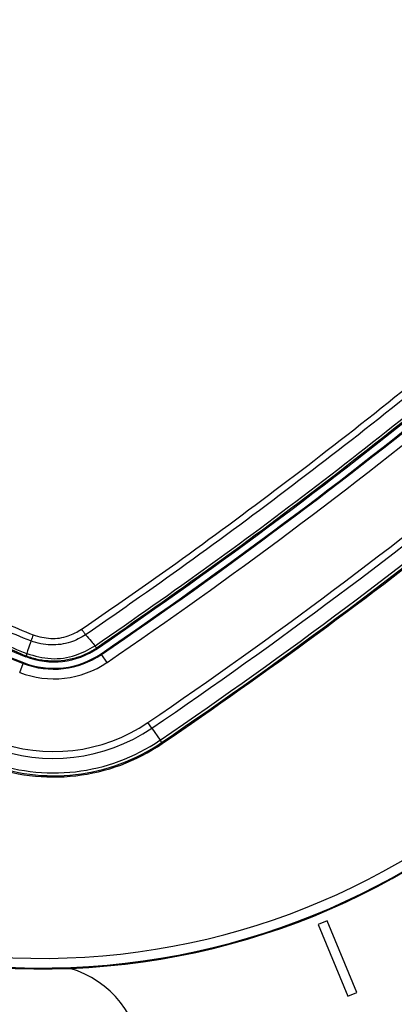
# Model space of a CAD drawing. Header units: millimetres. Extents: x 1508 to 17407, y 899 to 16320.
# Tile 25 of 60: x 3561 to 3639, y 10047 to 10250. Entities that reach past the tile are written whole.
import ezdxf

# ---------------------------------------------------------------- set-up
doc = ezdxf.new("R2010")
doc.units = ezdxf.units.MM
doc.header["$LTSCALE"] = 2
doc.layers.add('COMPONENT_GEOMETRY', color=7, linetype='Continuous')
doc.styles.add('SLDTEXTSTYLE0', font='TXT', dxfattribs={"width": 0.75})
doc.dimstyles.new('SLDDIMSTYLE0', dxfattribs={"dimtxt": 100, "dimasz": 6.604, "dimexe": 0, "dimexo": 0.0625, "dimgap": 25, "dimtad": 0, "dimtih": 1, "dimtoh": 1, "dimdec": 1, "dimrnd": 1e-09, "dimzin": 12, "dimdsep": 46, "dimtxsty": 'SLDTEXTSTYLE0', "dimsah": 1, "dimcen": 0.09, "dimadec": 0, "dimazin": 3, "dimtfac": 1, "dimtdec": 1, "dimtofl": 0, "dimtmove": 0, "dimatfit": 3, "dimfxl": 1, "dimfrac": 2, "dimtolj": 1, "dimtzin": 12, "dimarcsym": 0})

# ---------------------------------------------------------------- blocks, each defined once
blk = doc.blocks.new('_D')
at = {"layer": 'COMPONENT_GEOMETRY', "color": 7}
for p, q in [((8879.1, 12946.13), (8879.1, 9512.23)), ((3565.77, 9824.23), (3565.77, 9512.23)), ((6022.37, 9662.61), (5991.9, 9662.61)), ((5991.9, 9662.61), (5991.9, 9503.86)), ((6422.51, 9662.61), (6452.97, 9662.61)), ((6452.97, 9662.61), (6452.97, 9503.86)), ((3565.77, 9518.58), (5945.64, 9518.58)), ((8879.1, 9518.58), (6499.23, 9518.58)), ((5991.9, 9503.86), (6022.37, 9503.86)), ((6452.97, 9503.86), (6422.51, 9503.86))]:
    blk.add_line(p, q, dxfattribs=at)
for points in [[(3565.77, 9518.58), (3572.37, 9517.57), (3572.37, 9519.6)], [(8879.1, 9518.58), (8872.5, 9519.6), (8872.5, 9517.57)]]:
    blk.add_solid(points, dxfattribs=at)
at = {"layer": 'COMPONENT_GEOMETRY', "color": 7, "char_height": 100, "attachment_point": 1, "style": 'SLDTEXTSTYLE0'}
for s, insert in [('8\'8.59"', (6022.37, 9632.77)), ('2656.7', (6019.24, 9483.15))]:
    blk.add_mtext(s, dxfattribs=dict(at, insert=insert))

msp = doc.modelspace()

# ---------------------------------------------------------------- linework, layer by layer
at = {"color": 7, "linetype": 'Continuous', "lineweight": 25}
for p, q in [((3576.94, 10120.57), (3576.94, 10120.58)), ((3562.71, 10118.48), (3562.66, 10118.36)), ((3562.71, 10118.48), (3562.7, 10118.49)), ((3562.84, 10118.98), (3562.84, 10118.98)), ((3562.84, 10118.98), (3562.86, 10118.98)), ((3577.36, 10120.18), (3577.35, 10120.17)), ((3577.36, 10120.18), (3577.45, 10120.06)), ((3578.19, 10118.96), (3578.29, 10118.82)), ((3579.42, 10117.16), (3578.29, 10118.82)), ((3561.4, 10115.09), (3562.12, 10116.96)), ((3562.18, 10117.12), (3562.12, 10116.96)), ((3588.67, 10103.6), (3587.87, 10104.76)), ((3588.67, 10103.6), (3590.36, 10101.12)), ((3590.36, 10101.12), (3590.69, 10100.63)), ((3590.69, 10100.63), (3590.82, 10100.43)), ((3624.86, 10063.85), (3623.01, 10063.09)), ((3630.99, 10049.07), (3624.86, 10063.85)), ((3623.01, 10063.09), (3629.14, 10048.31)), ((3629.14, 10048.31), (3630.99, 10049.07))]:
    msp.add_line(p, q, dxfattribs=at)
at = {"color": 7, "linetype": 'Continuous', "lineweight": 25, "flags": 128}
for points in [[(3563.72, 10121.6), (3563.62, 10121.3), (3563.03, 10119.53), (3562.84, 10118.98)], [(3574.09, 10118.31), (3575.79, 10119.07), (3577.45, 10120.06)]]:
    msp.add_lwpolyline(points, dxfattribs=at)
at = {"color": 7, "linetype": 'Continuous', "lineweight": 25}
for centre, radius, start, end in [((3565.77, 10203.9), 200, 65.6403, 24.3597), ((3565.77, 10203.9), 196, 66.0814, 23.9186), ((4355.36, 9620.29), 1080.5, 135.71908, 145.72355), ((4355.36, 9620.29), 1079.92, 135.71908, 145.72355), ((4355.36, 9620.29), 1076.92, 135.71908, 145.72355), ((4355.36, 9620.29), 1075.5, 135.71908, 145.72355), ((4355.36, 9620.29), 1060.5, 135.71908, 145.72355), ((4355.36, 9620.29), 1058.5, 135.71908, 145.72355), ((4355.36, 9620.29), 1058.32, 135.71908, 145.72355), ((4355.36, 9620.29), 1057, 135.71908, 145.72355), ((3565.77, 10203.9), 150, 91.6933, 358.3067), ((3565.77, 10203.9), 149.82, 91.6649, 358.3351), ((3565.77, 10203.9), 147.82, 92.3895, 357.6105), ((3565.77, 10203.9), 260, 270, 27.3344), ((2982.16, 10993.49), 1057, 304.27645, 314.28092), ((2982.16, 10993.49), 1058.32, 304.27645, 314.28092), ((2982.16, 10993.49), 1058.5, 304.27645, 314.28092), ((2982.16, 10993.49), 1060.5, 304.27645, 314.28092), ((2982.16, 10993.49), 1075.5, 304.27645, 314.28092), ((2982.16, 10993.49), 1076.92, 304.27645, 314.28092), ((2982.16, 10993.49), 1079.92, 304.27645, 314.28092), ((2982.16, 10993.49), 1080.5, 304.27645, 314.28092), ((3614.65, 10252.78), 145.63, 201.1432, 248.8568), ((3614.65, 10252.78), 145.45, 201.1432, 248.8568), ((3614.65, 10252.78), 144.13, 201.1432, 248.8568), ((2982.16, 10993.49), 1080.75, 304.27645, 312.58356), ((3596.83, 10110.28), 34.98, 158.9831, 161.1303), ((3577.9, 10121.16), 1.12, 211.5437, 241.4629), ((3568.43, 10133.28), 17.5, 248.8568, 304.2765), ((3568.43, 10133.28), 17.33, 248.8568, 304.2765), ((3568.43, 10133.28), 16, 248.8568, 304.2765), ((3565.34, 10117.96), 2.68, 157.6635, 168.7097), ((3568.43, 10133.28), 19.5, 248.8568, 304.2765), ((3568.43, 10133.28), 34.51, 248.8568, 304.2765), ((3568.43, 10133.28), 35.92, 248.8568, 304.2765), ((3568.43, 10133.28), 39.76, 248.8568, 304.2765), ((3568.43, 10133.28), 39.51, 248.8568, 304.2765), ((3568.43, 10133.28), 38.92, 248.8568, 304.2765), ((3565.77, 10033.9), 21, 225, 73.3601)]:
    msp.add_arc(centre, radius, start, end, dxfattribs=at)
for points, knots in [([(3482.05, 10215.49), (3487.59, 10223.46), (3498.68, 10239.4), (3516.13, 10262.73), (3534.16, 10285.6), (3552.4, 10307.46), (3570.8, 10328.37), (3586.2, 10345.03), (3595.66, 10354.81), (3598.82, 10358.07)], [0, 0, 0, 0, 0.158217, 0.316434, 0.474012, 0.63159, 0.77897, 0.926349, 1, 1, 1, 1]), ([(3599.25, 10357.69), (3596.09, 10354.43), (3586.63, 10344.64), (3571.22, 10327.97), (3552.81, 10307.06), (3534.57, 10285.2), (3516.54, 10262.32), (3499.08, 10238.99), (3487.99, 10223.05), (3482.45, 10215.07)], [0, 0, 0, 0, 0.073652, 0.221033, 0.368414, 0.525992, 0.68357, 0.841785, 1, 1, 1, 1]), ([(3484.76, 10213.14), (3487.32, 10216.86), (3495.02, 10228.02), (3508.29, 10246.35), (3525.13, 10268.47), (3542.95, 10290.63), (3561.8, 10312.8), (3581.25, 10334.52), (3594.73, 10348.57), (3601.47, 10355.59)], [0, 0, 0, 0, 0.0737204, 0.221176, 0.3687607, 0.5261662, 0.6837316, 0.8417841, 1, 1, 1, 1]), ([(3602.49, 10354.6), (3595.77, 10347.59), (3582.31, 10333.57), (3562.88, 10311.87), (3544.04, 10289.72), (3526.24, 10267.58), (3509.41, 10245.49), (3496.15, 10227.17), (3488.45, 10216.02), (3485.88, 10212.31)], [0, 0, 0, 0, 0.158052, 0.316267, 0.473672, 0.631237, 0.778693, 0.926279, 1, 1, 1, 1]), ([(3574.18, 10124.01), (3577.89, 10126.58), (3589.04, 10134.27), (3607.35, 10147.53), (3629.44, 10164.35), (3651.58, 10182.16), (3673.72, 10201), (3695.43, 10220.43), (3709.46, 10233.89), (3716.47, 10240.62)], [0, 0, 0, 0, 0.073721, 0.221177, 0.368762, 0.526168, 0.683732, 0.841785, 1, 1, 1, 1]), ([(3717.46, 10239.6), (3710.44, 10232.86), (3696.4, 10219.39), (3674.67, 10199.94), (3652.5, 10181.08), (3630.34, 10163.26), (3608.23, 10146.43), (3589.89, 10133.16), (3578.73, 10125.45), (3575.01, 10122.89)], [0, 0, 0, 0, 0.158134, 0.316268, 0.473754, 0.631239, 0.778759, 0.92628, 1, 1, 1, 1]), ([(3576.94, 10120.58), (3584.92, 10126.12), (3600.86, 10137.21), (3624.19, 10154.67), (3647.06, 10172.7), (3668.93, 10190.94), (3689.84, 10209.35), (3706.51, 10224.76), (3716.29, 10234.22), (3719.56, 10237.38)], [0, 0, 0, 0, 0.158215, 0.31643, 0.474008, 0.631586, 0.778967, 0.926348, 1, 1, 1, 1]), ([(3719.94, 10236.95), (3716.68, 10233.8), (3706.9, 10224.33), (3690.24, 10208.93), (3669.33, 10190.53), (3647.47, 10172.29), (3624.6, 10154.26), (3601.27, 10136.81), (3585.33, 10125.72), (3577.36, 10120.18)], [0, 0, 0, 0, 0.073651, 0.22103, 0.36841, 0.525988, 0.683566, 0.841783, 1, 1, 1, 1]), ([(3563.72, 10121.6), (3563.72, 10121.6), (3559.6, 10123.19), (3550.78, 10127.07), (3537.85, 10134.46), (3525.18, 10143.71), (3513.6, 10154.3), (3503.31, 10166.15), (3494.39, 10179.06), (3487.91, 10191.11), (3484.62, 10198.86), (3483.47, 10201.85), (3483.47, 10201.85)], [0, 0, 0, 0, 0.000001, 0.113448, 0.247337, 0.381653, 0.515539, 0.649431, 0.783752, 0.917647, 0.999999, 1, 1, 1, 1]), ([(3484.7, 10202.3), (3485.9, 10199.36), (3488.54, 10192.88), (3493.56, 10183.28), (3499.71, 10173.46), (3506.74, 10164.1), (3514.54, 10155.38), (3522.97, 10147.42), (3532.02, 10140.18), (3541.75, 10133.69), (3552.46, 10127.7), (3560.13, 10124.51), (3564.17, 10122.83)], [0, 0, 0, 0, 0.082336, 0.181425, 0.280513, 0.382489, 0.484465, 0.583547, 0.682629, 0.784603, 0.886577, 1, 1, 1, 1]), ([(3562.7, 10118.49), (3557.8, 10120.57), (3547.97, 10124.74), (3534.23, 10133), (3522.14, 10142.08), (3511.99, 10151.52), (3502.83, 10161.66), (3494.29, 10173.26), (3486.38, 10186.59), (3482.36, 10196.09), (3480.36, 10200.83)], [0, 0, 0, 0, 0.133261, 0.266939, 0.400198, 0.51123, 0.613098, 0.741938, 0.871158, 1, 1, 1, 1]), ([(3480.85, 10200.97), (3482.3, 10197.46), (3485.2, 10190.44), (3490.64, 10180.3), (3496.88, 10170.51), (3504.06, 10161.07), (3512.35, 10151.87), (3521.45, 10143.42), (3531.14, 10135.88), (3541.11, 10129.38), (3551.65, 10123.62), (3559.11, 10120.53), (3562.84, 10118.98)], [0, 0, 0, 0, 0.095459, 0.190919, 0.288927, 0.386935, 0.488768, 0.599762, 0.698408, 0.797055, 0.898527, 1, 1, 1, 1]), ([(3575.01, 10122.89), (3575.01, 10122.89), (3574.05, 10122.23), (3571.74, 10121.11), (3567.79, 10120.54), (3565.02, 10121.1), (3563.72, 10121.6), (3563.72, 10121.6)], [0, 0, 0, 0, 0.000006, 0.297986, 0.644686, 0.99999, 1, 1, 1, 1]), ([(3564.17, 10122.83), (3565.37, 10122.51), (3567.75, 10121.86), (3571.32, 10122.4), (3573.27, 10123.5), (3574.18, 10124.01)], [0, 0, 0, 0, 0.35548, 0.702201, 1, 1, 1, 1]), ([(3575.01, 10122.89), (3574.95, 10122.96), (3574.83, 10123.11), (3574.62, 10123.39), (3574.4, 10123.69), (3574.25, 10123.91), (3574.18, 10124.01)], [0, 0, 0, 0, 0.25, 0.5, 0.75, 1, 1, 1, 1]), ([(3575.01, 10122.89), (3575.39, 10122.43), (3576.03, 10121.66), (3576.67, 10120.89), (3576.94, 10120.57)], [0, 0, 0, 0, 0.586948, 1, 1, 1, 1]), ([(3562.86, 10118.98), (3564.52, 10118.52), (3567.83, 10117.61), (3572.84, 10118.3), (3575.64, 10119.85), (3576.94, 10120.57)], [0, 0, 0, 0, 0.348471, 0.697151, 1, 1, 1, 1]), ([(3577.35, 10120.17), (3577.32, 10120.19), (3577.28, 10120.2), (3577.18, 10120.3), (3577.1, 10120.38), (3577.01, 10120.49), (3576.94, 10120.57)], [0, 0, 0, 0, 0.4990148, 0.5564186, 0.6591898, 1, 1, 1, 1]), ([(3562.84, 10118.98), (3562.8, 10118.85), (3562.72, 10118.61), (3562.69, 10118.5), (3562.7, 10118.49), (3562.7, 10118.49)], [0, 0, 0, 0, 0.499344, 0.896947, 1, 1, 1, 1]), ([(3577.35, 10120.17), (3577.35, 10120.17), (3576.71, 10119.74), (3575.36, 10118.96), (3573.11, 10118.06), (3570.6, 10117.49), (3567.95, 10117.36), (3565.26, 10117.64), (3563.57, 10118.2), (3562.71, 10118.48)], [0, 0, 0, 0, 0.001839, 0.151191, 0.303756, 0.475345, 0.651881, 0.823457, 1, 1, 1, 1])]:
    msp.add_open_spline(points, degree=3, knots=knots, dxfattribs=at)

# ---------------------------------------------------------------- dimensions: what is measured, and where the dimension line sits
at = {"layer": 'COMPONENT_GEOMETRY', "color": 7}
dim = msp.add_linear_dim(base=(3565.77, 9518.58), p1=(8879.1, 12948.67), p2=(3565.77, 9826.77), dimstyle='SLDDIMSTYLE0', dxfattribs=at)
dim.commit()
dim.dimension.update_dxf_attribs({"geometry": '_D', "text_midpoint": (6222.44, 9518.58), "dimtype": 160})

doc.saveas('drawing.dxf')
